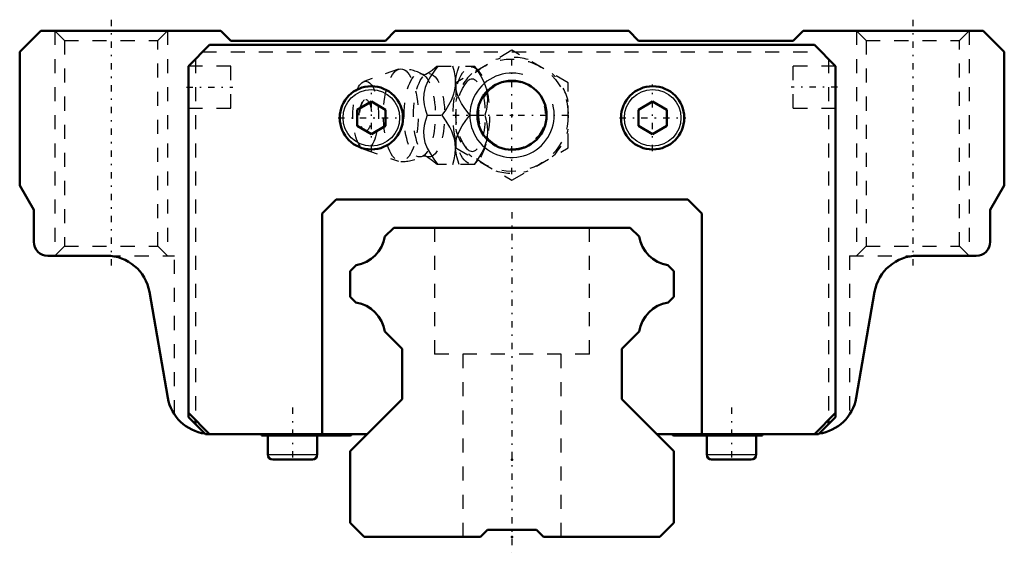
# Model space of a CAD drawing. Header units: millimetres. Extents: x -35 to 35, y -1.1 to 36.8.
import ezdxf

# ---------------------------------------------------------------- set-up
doc = ezdxf.new("R2010")
doc.units = ezdxf.units.MM
doc.linetypes.add('Center', pattern=[1.5, 0.45, -0.5, 0.05, -0.5])
doc.linetypes.add('Dashed', pattern=[2, 1, -1])
for name, color, linetype, lineweight in [('2d ConnectionPoints', 7, 'Continuous', 50), ('AM_0', 7, 'Continuous', 50), ('AM_4', 3, 'Continuous', 25), ('AM_5', 3, 'Continuous', 25), ('AM_7', 7, 'Center', 25), ('AM_9', 6, 'Dashed', 25)]:
    doc.layers.add(name, color=color, linetype=linetype, lineweight=lineweight)

# ---------------------------------------------------------------- blocks, each defined once
blk = doc.blocks.new('1_40neyk9yywzim0umwxpe2c70f________0_in_HSR25M1A1SS220LG200BM6F68050001_2')
at = {"layer": 'AM_5', "linetype": 'Dashed'}
blk.add_arc((0, 30), 2.386, 75, 15, dxfattribs=at)
at = {"layer": 'AM_7'}
for p, q in [((0, 25.8), (0, 34.2)), ((-4.2, 30), (4.2, 30))]:
    blk.add_line(p, q, dxfattribs=at)
at = {"layer": 'AM_9'}
for p, q in [((0, 34.619), (-4, 32.309)), ((4, 32.309), (0, 34.619)), ((-8.065, 33.271), (-10.522, 32.403)), ((-5.317, 33.5), (-2.667, 33.5)), ((-2.371, 33.151), (-2.667, 33.5)), ((-4, 32.309), (-4, 27.691)), ((4, 27.691), (4, 32.309)), ((-6.03, 30), (-4.96, 30)), ((-3.002, 30), (-1.932, 30)), ((-10.522, 27.597), (-8.065, 26.729)), ((-4, 27.691), (0, 25.381)), ((0, 25.381), (4, 27.691)), ((-2.667, 26.5), (-2.371, 26.849)), ((-2.667, 26.5), (-5.317, 26.5))]:
    blk.add_line(p, q, dxfattribs=at)
for points in [[(-6.128, 32.908), (-6.134, 32.904), (-6.166, 32.893), (-6.219, 32.885), (-6.288, 32.889), (-6.328, 32.901), (-6.342, 32.907)], [(-5.273, 33.5), (-5.544, 33.136), (-5.795, 32.763), (-6.013, 32.378), (-6.18, 31.969), (-6.273, 31.554), (-6.286, 31.146), (-6.236, 30.75), (-6.145, 30.371), (-6.03, 30)], [(-5.315, 33.503), (-5.339, 33.48), (-5.495, 33.341), (-5.682, 33.194), (-5.9, 33.044), (-6.129, 32.908)], [(-4.96, 30), (-4.706, 30.359), (-4.479, 30.729), (-4.283, 31.125), (-4.136, 31.53), (-4.067, 31.811), (-4.026, 32.091), (-4.013, 32.378), (-4.026, 32.66), (-4.092, 33.086), (-4.203, 33.5)], [(-4.014, 32.369), (-3.965, 32.75), (-3.874, 33.129), (-3.759, 33.5)], [(-2.689, 33.5), (-2.435, 33.141), (-2.208, 32.771), (-2.012, 32.375), (-1.865, 31.97), (-1.796, 31.689), (-1.755, 31.409), (-1.742, 31.122), (-1.755, 30.84), (-1.821, 30.414), (-1.932, 30)], [(-4.001, 31.936), (-4.002, 31.946), (-4.016, 32.333)], [(-3.002, 30), (-3.399, 30.546), (-3.581, 30.83), (-3.742, 31.122), (-3.908, 31.525), (-4.001, 31.936)], [(-6.03, 30), (-6.143, 29.636), (-6.234, 29.263), (-6.285, 28.878), (-6.275, 28.469), (-6.188, 28.054), (-6.024, 27.646), (-5.803, 27.25), (-5.548, 26.871), (-5.273, 26.5)], [(-4.203, 26.5), (-4.104, 26.859), (-4.038, 27.229), (-4.013, 27.625), (-4.04, 28.03), (-4.093, 28.311), (-4.174, 28.591), (-4.284, 28.878), (-4.419, 29.16), (-4.669, 29.586), (-4.96, 30)], [(-4.003, 28.052), (-3.917, 28.446), (-3.756, 28.851), (-3.532, 29.25), (-3.277, 29.629), (-3.002, 30)], [(-1.932, 30), (-1.833, 29.641), (-1.767, 29.271), (-1.742, 28.875), (-1.77, 28.47), (-1.822, 28.189), (-1.903, 27.909), (-2.013, 27.622), (-2.148, 27.34), (-2.398, 26.914), (-2.689, 26.5)], [(-4.014, 27.634), (-4.006, 28.025), (-4.003, 28.052)], [(-3.759, 26.5), (-3.92, 27.046), (-3.979, 27.33), (-4.013, 27.618)], [(-6.342, 27.093), (-6.33, 27.098), (-6.292, 27.11), (-6.233, 27.116), (-6.169, 27.108), (-6.136, 27.096), (-6.128, 27.092)], [(-6.127, 27.091), (-5.963, 26.995), (-5.746, 26.852), (-5.557, 26.71), (-5.396, 26.573), (-5.311, 26.494)]]:
    blk.add_lwpolyline(points, dxfattribs=at)
blk.add_circle((0, 30), 4, dxfattribs=at)
for centre, radius, start, end in [((0, 30), 4.12, 73.86243, 106.13757), ((-7.903, 30), 3.3, 61.76048, 90), ((0, 30), 4.12, 133.86243, 166.13757), ((0, 30), 4.12, 13.86243, 46.13757), ((-9.071, 30), 1.82, 148.36971, 211.63029), ((0, 30), 4.12, 193.86243, 226.13757), ((0, 30), 4.12, 313.86243, 346.13757), ((-7.903, 30), 3.3, 270, 298.23952), ((0, 30), 4.12, 253.86243, 286.13757)]:
    blk.add_arc(centre, radius, start, end, dxfattribs=at)
for centre, major_axis in [((-7.903, 30), (0, 3.3)), ((-6.561, 30), (0, 2.965)), ((-5.9, 30), (0, 2.971)), ((-2.893, 30), (0, 3.445)), ((-10.403, 30), (0, 2.424)), ((-10.403, 30), (0, 1.117))]:
    blk.add_ellipse(centre, major_axis=major_axis, ratio=0.374607, dxfattribs=at)
blk.add_ellipse((-2.841, 30), major_axis=(0, -2.572), ratio=0.374607, start_param=5.781061, end_param=9.926902, dxfattribs=at)
blk = doc.blocks.new('2_HSR25M1ASSB_M6F1_Slider_0_in_HSR25M1A1SS220LG200BM6F68050001_2')
at = {"layer": 'AM_0'}
for p, q in [((-33.5, 36), (-35, 34.5)), ((-20.7, 36), (-33.5, 36)), ((-20, 35.3), (-20.7, 36)), ((-8.3, 36), (-9, 35.3)), ((8.3, 36), (-8.3, 36)), ((9, 35.3), (8.3, 36)), ((20.7, 36), (20, 35.3)), ((33.5, 36), (20.7, 36)), ((35, 34.5), (33.5, 36)), ((-23, 33.5), (-21.5, 35)), ((-21.5, 35), (21.5, 35)), ((-9, 35.3), (-20, 35.3)), ((20, 35.3), (9, 35.3)), ((21.5, 35), (23, 33.5)), ((-35, 34.5), (-35, 25)), ((35, 25), (35, 34.5)), ((-23, 33.5), (-23, 8.517)), ((23, 33.5), (23, 8.517)), ((-10, 30.972), (-11, 30.394)), ((-9, 30.394), (-10, 30.972)), ((10, 30.972), (9, 30.394)), ((11, 30.394), (10, 30.972)), ((-11, 30.394), (-11, 29.24)), ((-9, 29.24), (-9, 30.394)), ((9, 30.394), (9, 29.24)), ((11, 29.24), (11, 30.394)), ((-11, 29.24), (-10, 28.662)), ((-10, 28.662), (-9, 29.24)), ((9, 29.24), (10, 28.662)), ((10, 28.662), (11, 29.24)), ((-35, 25), (-34, 23.268)), ((34, 23.268), (35, 25)), ((-12.5, 24), (-13.5, 23)), ((12.5, 24), (-12.5, 24)), ((13.5, 23), (12.5, 24)), ((-34, 23.268), (-34, 21)), ((34, 21), (34, 23.268)), ((-13.5, 23), (-13.5, 7.317)), ((13.5, 7.317), (13.5, 23)), ((-33, 20), (-28.828, 20)), ((28.828, 20), (33, 20)), ((-25.774, 17.43), (-24.464, 9.887)), ((24.464, 9.887), (25.774, 17.43)), ((-23, 8.817), (-21.5, 7.317)), ((-21.8, 7.317), (-23, 8.517)), ((21.5, 7.317), (23, 8.817)), ((21.8, 7.317), (23, 8.517)), ((-22.5, 8.317), (-22.5, 8.017)), ((22.5, 8.317), (22.5, 8.017)), ((-21.8, 7.317), (-10.283, 7.317)), ((-17.8, 7.317), (-17.8, 7.217)), ((-17.8, 7.217), (-11.5, 7.217)), ((-17.359, 7.217), (-17.359, 5.852)), ((-13.841, 5.852), (-13.841, 7.217)), ((10.283, 7.317), (21.8, 7.317)), ((11.5, 7.217), (17.8, 7.217)), ((13.841, 7.217), (13.841, 5.852)), ((17.359, 5.852), (17.359, 7.217)), ((17.8, 7.217), (17.8, 7.317)), ((-17.007, 5.5), (-14.193, 5.5)), ((14.193, 5.5), (17.007, 5.5))]:
    blk.add_line(p, q, dxfattribs=at)
for centre, radius in [((0, 30), 2.458), ((-10, 29.817), 2.25), ((10, 29.817), 2.25)]:
    blk.add_circle(centre, radius, dxfattribs=at)
for centre, radius, start, end in [((33, 21), 1, 270, 360), ((-33, 21), 1, 180, 270), ((-28.828, 16.9), 3.1, 9.85219, 90), ((28.828, 16.9), 3.1, 90, 170.14781), ((-21.409, 10.417), 3.1, 189.85219, 262.22967), ((21.409, 10.417), 3.1, 277.77033, 350.14781), ((-11.5, 7.317), 0.1, 270, 360), ((11.5, 7.317), 0.1, 180, 270), ((-17.007, 5.852), 0.352, 180, 270), ((-14.193, 5.852), 0.352, 270, 360), ((14.193, 5.852), 0.352, 180, 270), ((17.007, 5.852), 0.352, 270, 0)]:
    blk.add_arc(centre, radius, start, end, dxfattribs=at)
at = {"layer": 'AM_4'}
for p, q in [((-17.359, 5.852), (-13.841, 5.852)), ((13.841, 5.852), (17.359, 5.852))]:
    blk.add_line(p, q, dxfattribs=at)
for centre in [(-10, 29.817), (10, 29.817)]:
    blk.add_circle(centre, 2.012, dxfattribs=at)
at = {"layer": 'AM_5', "linetype": 'Dashed'}
for p, q in [((-32.5, 36), (-32.5, 20)), ((-24.5, 36), (-24.5, 20)), ((24.5, 36), (24.5, 20)), ((32.5, 36), (32.5, 20))]:
    blk.add_line(p, q, dxfattribs=at)
at = {"layer": 'AM_5'}
blk.add_arc((0, 30), 3, 75, 15, dxfattribs=at)
at = {"layer": 'AM_7'}
for p, q in [((-28.5, 36.8), (-28.5, 19.2)), ((28.5, 36.8), (28.5, 19.2)), ((-23.15, 32), (-19.85, 32)), ((-10, 27.455), (-10, 32.179)), ((10, 27.455), (10, 32.179)), ((23.15, 32), (19.85, 32)), ((-12.362, 29.817), (-7.637, 29.817)), ((7.638, 29.817), (12.363, 29.817)), ((-15.6, 9.194), (-15.6, 5.324)), ((15.6, 9.194), (15.6, 5.324))]:
    blk.add_line(p, q, dxfattribs=at)
at = {"layer": 'AM_9'}
for p, q in [((-32.5, 36), (-31.823, 35.324)), ((-25.176, 35.324), (-24.5, 36)), ((24.5, 36), (25.177, 35.324)), ((31.824, 35.324), (32.5, 36)), ((-31.823, 35.324), (-31.823, 20.677)), ((-31.823, 35.324), (-25.176, 35.324)), ((-25.176, 20.677), (-25.176, 35.324)), ((25.177, 35.324), (25.177, 20.677)), ((25.177, 35.324), (31.824, 35.324)), ((31.824, 20.677), (31.824, 35.324)), ((-22, 34.5), (22, 34.5)), ((-22.5, 34), (-22.5, 8.317)), ((22.5, 34), (22.5, 8.317)), ((-20, 33.5), (-23, 33.5)), ((-20, 30.5), (-20, 33.5)), ((20, 30.5), (20, 33.5)), ((23, 33.5), (20, 33.5)), ((-23, 30.5), (-20, 30.5)), ((20, 30.5), (23, 30.5)), ((-31.823, 20.677), (-32.5, 20)), ((-31.823, 20.677), (-25.176, 20.677)), ((-24.5, 20), (-25.176, 20.677)), ((25.177, 20.677), (24.5, 20)), ((25.177, 20.677), (31.824, 20.677)), ((32.5, 20), (31.824, 20.677)), ((-28.828, 20), (-24, 20)), ((-28.5, 19.983), (-28.5, 20)), ((-24, 8.719), (-24, 20)), ((24, 20), (24, 8.719)), ((24, 20), (28.828, 20)), ((28.5, 19.983), (28.5, 20))]:
    blk.add_line(p, q, dxfattribs=at)
for centre, start, end in [((-21.409, 10.417), 262.22967, 270), ((21.409, 10.417), 270, 277.77033)]:
    blk.add_arc(centre, 3.1, start, end, dxfattribs=at)
blk = doc.blocks.new('3_HSR25M1A122020_Rail_0_in_HSR25M1A1SS220LG200BM6F68050001_2')
at = {"layer": 'AM_0'}
for p, q in [((-8.41, 22), (-9.036, 21.375)), ((8.41, 22), (-8.41, 22)), ((9.036, 21.375), (8.41, 22)), ((-11.079, 19.331), (-11.5, 18.91)), ((-11.5, 18.91), (-11.5, 17.079)), ((11.5, 18.91), (11.079, 19.331)), ((11.5, 17.079), (11.5, 18.91)), ((-11.5, 17.079), (-11.092, 16.671)), ((11.092, 16.671), (11.5, 17.079)), ((-9.034, 14.613), (-7.8, 13.379)), ((7.8, 13.379), (9.034, 14.613)), ((-7.8, 13.379), (-7.8, 9.8)), ((7.8, 9.8), (7.8, 13.379)), ((-7.8, 9.8), (-11.5, 6.1)), ((11.5, 6.1), (7.8, 9.8)), ((-11.5, 6.1), (-11.5, 1)), ((11.5, 1), (11.5, 6.1)), ((-11.5, 1), (-10.5, 0)), ((10.5, 0), (11.5, 1)), ((-10.5, 0), (-2.25, 0)), ((-2.25, 0), (-1.75, 0.5)), ((-1.75, 0.5), (1.75, 0.5)), ((1.75, 0.5), (2.25, 0)), ((2.25, 0), (10.5, 0))]:
    blk.add_line(p, q, dxfattribs=at)
for centre, start, end in [((-11.483, 21.778), 279.35733, 350.64267), ((11.483, 21.778), 189.35733, 260.64267), ((-11.483, 14.222), 9.07288, 80.92715), ((11.483, 14.222), 99.07285, 170.92712)]:
    blk.add_arc(centre, 2.48, start, end, dxfattribs=at)
at = {"layer": 'AM_7'}
blk.add_line((0, 23.1), (0, -1.1), dxfattribs=at)
at = {"layer": 'AM_9'}
for p, q in [((-5.5, 22), (-5.5, 13)), ((5.5, 13), (5.5, 22)), ((5.5, 13), (-5.5, 13)), ((-3.5, 13), (-3.5, 0)), ((3.5, 0), (3.5, 13))]:
    blk.add_line(p, q, dxfattribs=at)

msp = doc.modelspace()

# ---------------------------------------------------------------- linework, layer by layer
at = {"layer": '2d ConnectionPoints'}
for p in [(0, 30), (0, 30), (0, 5.5), (0, 5.5), (0, 0), (0, 0)]:
    msp.add_point(p, dxfattribs=at)

# ---------------------------------------------------------------- block references
for name in ['2_HSR25M1ASSB_M6F1_Slider_0_in_HSR25M1A1SS220LG200BM6F68050001_2', '1_40neyk9yywzim0umwxpe2c70f________0_in_HSR25M1A1SS220LG200BM6F68050001_2', '3_HSR25M1A122020_Rail_0_in_HSR25M1A1SS220LG200BM6F68050001_2']:
    msp.add_blockref(name, (0, 0))

doc.saveas('drawing.dxf')
